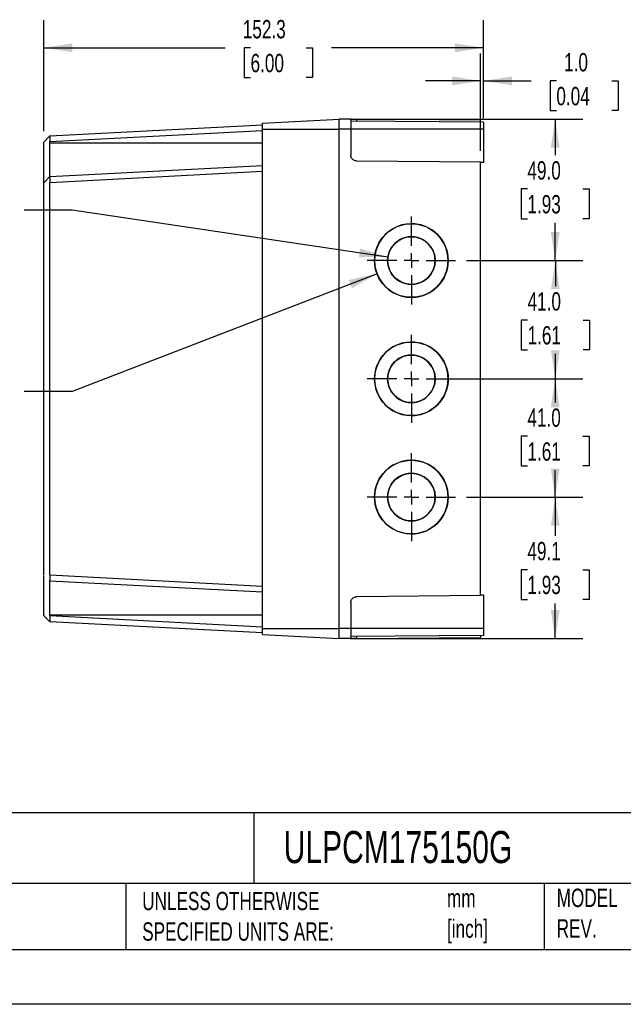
# Model space of a CAD drawing. Header units: millimetres. Extents: x 0 to 838, y 0 to 648.
# Tile 3 of 5: x 386 to 595, y 0 to 341. Entities that reach past the tile are written whole.
import ezdxf

# ---------------------------------------------------------------- set-up
doc = ezdxf.new("R2010")
doc.units = ezdxf.units.MM
doc.header["$LTSCALE"] = 3
doc.linetypes.add('CENTERX2', pattern=[20.32, 12.7, -2.54, 2.54, -2.54])
doc.layers.add('CENTER', color=40, linetype='CENTERX2')
doc.layers.add('DIMENSIONS', color=140, linetype='Continuous', lineweight=25)
doc.layers.add('TEXT', color=140, linetype='Continuous', lineweight=25)
doc.styles.add('SLDTEXTSTYLE0', font='TXT', dxfattribs={"width": 0.7})
doc.dimstyles.new('SLDDIMSTYLE0', dxfattribs={"dimtxt": 6.474023, "dimasz": 9.906, "dimexe": 0, "dimexo": 0.0625, "dimgap": 1.618506, "dimtad": 0, "dimtih": 1, "dimtoh": 1, "dimdec": 1, "dimrnd": 1e-09, "dimzin": 12, "dimdsep": 46, "dimtxsty": 'SLDTEXTSTYLE0', "dimsah": 1, "dimcen": 0.09, "dimadec": 0, "dimazin": 3, "dimtfac": 1, "dimtdec": 1, "dimtofl": 0, "dimtmove": 0, "dimatfit": 3, "dimfxl": 0, "dimfrac": 2, "dimtolj": 1, "dimtzin": 12, "dimarcsym": 0})
doc.dimstyles.new('SLDDIMSTYLE1', dxfattribs={"dimtxt": 6.474023, "dimasz": 9.906, "dimexe": 0, "dimexo": 0.0625, "dimgap": 1.618506, "dimtad": 0, "dimtih": 1, "dimtoh": 1, "dimdec": 1, "dimrnd": 1e-09, "dimzin": 12, "dimdsep": 46, "dimtxsty": 'SLDTEXTSTYLE0', "dimsah": 1, "dimcen": 0, "dimadec": 0, "dimazin": 3, "dimtfac": 1, "dimtdec": 1, "dimtofl": 0, "dimtmove": 0, "dimatfit": 3, "dimfxl": 0, "dimfrac": 2, "dimtolj": 1, "dimtzin": 12, "dimarcsym": 0})
doc.dimstyles.new('SLDDIMSTYLE2', dxfattribs={"dimtxt": 6.474023, "dimasz": 9.906, "dimexe": 0, "dimexo": 0.0625, "dimgap": 1.618506, "dimtad": 0, "dimtih": 1, "dimtoh": 1, "dimdec": 1, "dimrnd": 1e-09, "dimzin": 4, "dimdsep": 46, "dimtxsty": 'SLDTEXTSTYLE0', "dimsah": 1, "dimcen": 0.09, "dimadec": 0, "dimazin": 1, "dimtfac": 1, "dimtdec": 1, "dimtmove": 0, "dimatfit": 0, "dimfxl": 0, "dimfrac": 2, "dimtolj": 1, "dimtzin": 12, "dimarcsym": 0})
doc.dimstyles.new('SLDDIMSTYLE3', dxfattribs={"dimtxt": 6.474023, "dimasz": 9.906, "dimexe": 0, "dimexo": 0.0625, "dimgap": 1.618506, "dimtad": 0, "dimtih": 1, "dimtoh": 1, "dimdec": 1, "dimrnd": 1e-09, "dimzin": 4, "dimdsep": 46, "dimtxsty": 'SLDTEXTSTYLE0', "dimsah": 1, "dimcen": 0.09, "dimadec": 0, "dimazin": 1, "dimtfac": 1, "dimtdec": 1, "dimtofl": 0, "dimtmove": 0, "dimatfit": 3, "dimfxl": 0, "dimfrac": 2, "dimtolj": 1, "dimtzin": 12, "dimarcsym": 0})

# ---------------------------------------------------------------- blocks, each defined once
blk = doc.blocks.new('_D_4')
at = {"layer": 'DIMENSIONS'}
for p, q in [((336.5, 294.98), (334.32, 294.98)), ((334.32, 294.98), (334.32, 284.7)), ((355.73, 294.98), (357.91, 294.98)), ((357.91, 294.98), (357.91, 284.7)), ((334.32, 284.7), (336.5, 284.7)), ((357.91, 284.7), (355.73, 284.7)), ((404.38, 275.29), (387.71, 275.29)), ((513.69, 259.02), (404.38, 275.29))]:
    blk.add_line(p, q, dxfattribs=at)
blk.add_solid([(513.69, 259.02), (504.12, 261.99), (503.67, 258.97)], dxfattribs=at)
at = {"layer": 'DIMENSIONS', "char_height": 6.35, "attachment_point": 1, "style": 'SLDTEXTSTYLE0'}
for s, insert in [('%%c', (331.61, 304.62)), ('16.5', (341.38, 304.62)), ('0.65', (336.5, 292.88)), ('KNOCK-OUTS', (316.93, 281.14)), ('(3X) RIGHT SIDE', (309.28, 270.85)), ('(3X) LEFT SIDE', (313.01, 260.56))]:
    blk.add_mtext(s, dxfattribs=dict(at, insert=insert))
blk = doc.blocks.new('_D_5')
at = {"layer": 'DIMENSIONS'}
for p, q in [((509.96, 253.21), (404.38, 212.38)), ((336.5, 232.07), (334.32, 232.07)), ((334.32, 232.07), (334.32, 221.78)), ((355.73, 232.07), (357.91, 232.07)), ((357.91, 232.07), (357.91, 221.78)), ((334.32, 221.78), (336.5, 221.78)), ((357.91, 221.78), (355.73, 221.78)), ((404.38, 212.38), (387.71, 212.38))]:
    blk.add_line(p, q, dxfattribs=at)
blk.add_solid([(509.96, 253.21), (500.17, 251.06), (501.27, 248.22)], dxfattribs=at)
at = {"layer": 'DIMENSIONS', "char_height": 6.35, "attachment_point": 1, "style": 'SLDTEXTSTYLE0'}
for s, insert in [('%%c', (331.61, 241.71)), ('25.5', (341.38, 241.71)), ('1.00', (336.5, 229.97)), ('KNOCK-OUTS', (316.93, 218.23)), ('(3X) RIGHT SIDE', (309.28, 207.94)), ('(3X) LEFT SIDE', (313.01, 197.65))]:
    blk.add_mtext(s, dxfattribs=dict(at, insert=insert))
blk = doc.blocks.new('_D_6')
at = {"layer": 'DIMENSIONS'}
for p, q in [((394.55, 302.6), (394.55, 341.07)), ((546.85, 307.17), (546.85, 341.07)), ((394.55, 331.54), (457.38, 331.54)), ((466.15, 331.54), (463.98, 331.54)), ((463.98, 331.54), (463.98, 321.25)), ((485.39, 331.54), (487.57, 331.54)), ((487.57, 331.54), (487.57, 321.25)), ((546.85, 331.54), (494.16, 331.54)), ((463.98, 321.25), (466.15, 321.25)), ((487.57, 321.25), (485.39, 321.25))]:
    blk.add_line(p, q, dxfattribs=at)
for points in [[(394.55, 331.54), (404.45, 330.02), (404.45, 333.07)], [(546.85, 331.54), (536.94, 333.07), (536.94, 330.02)]]:
    blk.add_solid(points, dxfattribs=at)
at = {"layer": 'DIMENSIONS', "char_height": 6.35, "attachment_point": 1, "style": 'SLDTEXTSTYLE0'}
for s, insert in [('152.3', (463.46, 341.18)), ('6.00', (466.15, 329.44))]:
    blk.add_mtext(s, dxfattribs=dict(at, insert=insert))
blk = doc.blocks.new('_D_7')
at = {"layer": 'DIMENSIONS'}
for p, q in [((545.85, 295.78), (545.85, 329.61)), ((546.85, 307.17), (546.85, 329.61)), ((545.85, 320.09), (526.8, 320.09)), ((546.85, 320.09), (563.3, 320.09)), ((572.08, 320.09), (569.9, 320.09)), ((569.9, 320.09), (569.9, 309.8)), ((591.31, 320.09), (593.49, 320.09)), ((593.49, 320.09), (593.49, 309.8)), ((569.9, 309.8), (572.08, 309.8)), ((593.49, 309.8), (591.31, 309.8))]:
    blk.add_line(p, q, dxfattribs=at)
for points in [[(545.85, 320.09), (535.94, 321.61), (535.94, 318.56)], [(546.85, 320.09), (556.75, 318.56), (556.75, 321.61)]]:
    blk.add_solid(points, dxfattribs=at)
at = {"layer": 'DIMENSIONS', "char_height": 6.35, "attachment_point": 1, "style": 'SLDTEXTSTYLE0'}
for s, insert in [('1.0', (574.77, 329.72)), ('0.04', (572.08, 317.98))]:
    blk.add_mtext(s, dxfattribs=dict(at, insert=insert))
blk = doc.blocks.new('_D_8')
at = {"layer": 'DIMENSIONS'}
for p, q in [((500.66, 306.81), (581.2, 306.81)), ((571.68, 306.81), (571.68, 294.35)), ((562.06, 282.61), (559.88, 282.61)), ((559.88, 282.61), (559.88, 272.32)), ((581.3, 282.61), (583.47, 282.61)), ((583.47, 282.61), (583.47, 272.32)), ((559.88, 272.32), (562.06, 272.32)), ((571.68, 257.81), (571.68, 270.87)), ((583.47, 272.32), (581.3, 272.32)), ((540.95, 257.81), (581.2, 257.81))]:
    blk.add_line(p, q, dxfattribs=at)
for points in [[(571.68, 306.81), (570.15, 296.9), (573.2, 296.9)], [(571.68, 257.81), (573.2, 267.71), (570.15, 267.71)]]:
    blk.add_solid(points, dxfattribs=at)
at = {"layer": 'DIMENSIONS', "char_height": 6.35, "attachment_point": 1, "style": 'SLDTEXTSTYLE0'}
for s, insert in [('49.0', (562.06, 292.24)), ('1.93', (562.06, 280.5))]:
    blk.add_mtext(s, dxfattribs=dict(at, insert=insert))
blk = doc.blocks.new('_D_9')
at = {"layer": 'DIMENSIONS'}
for p, q in [((540.95, 257.81), (581.25, 257.81)), ((571.73, 257.81), (571.73, 248.93)), ((562.11, 237.19), (559.93, 237.19)), ((559.93, 237.19), (559.93, 226.9)), ((581.35, 237.19), (583.52, 237.19)), ((583.52, 237.19), (583.52, 226.9)), ((559.93, 226.9), (562.11, 226.9)), ((571.73, 216.81), (571.73, 225.45)), ((583.52, 226.9), (581.35, 226.9)), ((540.96, 216.81), (581.25, 216.81))]:
    blk.add_line(p, q, dxfattribs=at)
for points in [[(571.73, 257.81), (570.2, 247.9), (573.25, 247.9)], [(571.73, 216.81), (573.25, 226.71), (570.2, 226.71)]]:
    blk.add_solid(points, dxfattribs=at)
at = {"layer": 'DIMENSIONS', "char_height": 6.35, "attachment_point": 1, "style": 'SLDTEXTSTYLE0'}
for s, insert in [('41.0', (562.11, 246.82)), ('1.61', (562.11, 235.08))]:
    blk.add_mtext(s, dxfattribs=dict(at, insert=insert))
blk = doc.blocks.new('_D_10')
at = {"layer": 'DIMENSIONS'}
for p, q in [((533.91, 216.81), (581.2, 216.81)), ((571.68, 216.81), (571.68, 208.63)), ((562.06, 196.89), (559.88, 196.89)), ((559.88, 196.89), (559.88, 186.6)), ((581.3, 196.89), (583.47, 196.89)), ((583.47, 196.89), (583.47, 186.6)), ((559.88, 186.6), (562.06, 186.6)), ((571.68, 175.81), (571.68, 185.15)), ((583.47, 186.6), (581.3, 186.6)), ((540.95, 175.81), (581.2, 175.81))]:
    blk.add_line(p, q, dxfattribs=at)
for points in [[(571.68, 216.81), (570.15, 206.9), (573.2, 206.9)], [(571.68, 175.81), (573.2, 185.71), (570.15, 185.71)]]:
    blk.add_solid(points, dxfattribs=at)
at = {"layer": 'DIMENSIONS', "char_height": 6.35, "attachment_point": 1, "style": 'SLDTEXTSTYLE0'}
for s, insert in [('41.0', (562.06, 206.53)), ('1.61', (562.06, 194.79))]:
    blk.add_mtext(s, dxfattribs=dict(at, insert=insert))
blk = doc.blocks.new('_D_11')
at = {"layer": 'DIMENSIONS'}
for p, q in [((540.95, 175.81), (581.2, 175.81)), ((571.68, 175.81), (571.68, 162.39)), ((562.06, 150.65), (559.88, 150.65)), ((559.88, 150.65), (559.88, 140.36)), ((581.3, 150.65), (583.47, 150.65)), ((583.47, 150.65), (583.47, 140.36)), ((559.88, 140.36), (562.06, 140.36)), ((583.47, 140.36), (581.3, 140.36)), ((571.68, 126.76), (571.68, 138.91)), ((500.66, 126.76), (581.2, 126.76))]:
    blk.add_line(p, q, dxfattribs=at)
for points in [[(571.68, 175.81), (570.15, 165.9), (573.2, 165.9)], [(571.68, 126.76), (573.2, 136.66), (570.15, 136.66)]]:
    blk.add_solid(points, dxfattribs=at)
at = {"layer": 'DIMENSIONS', "char_height": 6.35, "attachment_point": 1, "style": 'SLDTEXTSTYLE0'}
for s, insert in [('49.1', (562.06, 160.28)), ('1.93', (562.06, 148.55))]:
    blk.add_mtext(s, dxfattribs=dict(at, insert=insert))
blk = doc.blocks.new('SW_CENTERMARKSYMBOL_4')
at = {"layer": 'CENTER', "color": 0}
for p, q in [((0, 5.08), (0, 15.29)), ((-5.08, 0), (-15.29, 0)), ((0, 0), (-2.54, 0)), ((0, 0), (0, 2.54)), ((0, 0), (0, -2.54)), ((0, 0), (2.54, 0)), ((5.08, 0), (15.29, 0)), ((0, -5.08), (0, -15.29))]:
    blk.add_line(p, q, dxfattribs=at)
blk = doc.blocks.new('SW_CENTERMARKSYMBOL_5')
at = {"layer": 'CENTER', "color": 0}
for p, q in [((0, 5.08), (0, 15.29)), ((-5.08, 0), (-15.29, 0)), ((0, 0), (-2.54, 0)), ((0, 0), (0, 2.54)), ((0, 0), (0, -2.54)), ((0, 0), (2.54, 0)), ((5.08, 0), (15.29, 0)), ((0, -5.08), (0, -15.29))]:
    blk.add_line(p, q, dxfattribs=at)
blk = doc.blocks.new('SW_CENTERMARKSYMBOL_6')
at = {"layer": 'CENTER', "color": 0}
for p, q in [((0, 5.08), (0, 15.29)), ((-5.08, 0), (-15.29, 0)), ((0, 0), (-2.54, 0)), ((0, 0), (0, 2.54)), ((0, 0), (0, -2.54)), ((0, 0), (2.54, 0)), ((5.08, 0), (15.29, 0)), ((0, -5.08), (0, -15.29))]:
    blk.add_line(p, q, dxfattribs=at)

msp = doc.modelspace()

# ---------------------------------------------------------------- linework, layer by layer
for p, q in [((396.55, 301), (470.25, 304.86)), ((470.25, 305.41), (496.85, 306.81)), ((470.25, 303.31), (470.25, 305.41)), ((496.85, 303.36), (496.85, 306.86)), ((500.85, 306.82), (496.85, 306.86)), ((500.85, 306.82), (500.85, 303.36)), ((546.85, 305.76), (500.85, 306.16)), ((502.83, 306.81), (502.83, 306.14)), ((545.85, 306.43), (502.83, 306.81)), ((545.85, 305.77), (545.85, 306.43)), ((546.85, 305.76), (546.85, 303.36)), ((396.55, 301), (394.55, 298.89)), ((470.25, 302.76), (396.55, 298.9)), ((470.25, 303.31), (496.85, 303.31)), ((470.25, 130.31), (470.25, 303.31)), ((496.85, 130.26), (496.85, 303.36)), ((500.85, 303.36), (496.85, 303.36)), ((500.85, 303.36), (500.85, 294.34)), ((546.85, 303.36), (500.85, 303.36)), ((546.85, 303.36), (546.85, 291.77)), ((394.55, 286.79), (394.55, 298.79)), ((396.55, 298.56), (396.55, 298.9)), ((396.55, 298.56), (470.25, 298.56)), ((396.55, 286.9), (470.25, 290.76)), ((502.83, 292.34), (545.85, 291.97)), ((545.85, 141.65), (545.85, 291.97)), ((546.85, 291.77), (545.85, 291.77)), ((396.55, 286.9), (394.55, 284.79)), ((470.25, 288.66), (396.55, 284.8)), ((396.55, 286.9), (396.55, 286.9)), ((394.55, 148.92), (394.55, 284.69)), ((396.55, 148.82), (396.55, 284.8)), ((521.85, 266.06), (521.85, 266.06)), ((530.1, 257.81), (530.1, 257.81)), ((534.6, 257.81), (534.6, 257.81)), ((521.85, 249.56), (521.85, 249.56)), ((521.85, 245.06), (521.86, 245.06)), ((521.85, 225.06), (521.85, 225.06)), ((530.1, 216.81), (530.1, 216.81)), ((534.6, 216.81), (534.6, 216.81)), ((521.85, 208.56), (521.85, 208.56)), ((521.85, 204.06), (521.86, 204.06)), ((521.85, 184.06), (521.85, 184.06)), ((530.1, 175.81), (530.1, 175.81)), ((534.6, 175.81), (534.6, 175.81)), ((521.85, 167.56), (521.85, 167.56)), ((521.85, 163.06), (521.86, 163.06)), ((394.55, 134.82), (394.55, 146.83)), ((396.43, 146.85), (396.56, 146.71)), ((396.55, 148.82), (470.25, 144.96)), ((470.25, 142.86), (396.55, 146.72)), ((545.85, 141.65), (502.83, 141.28)), ((546.85, 141.84), (545.85, 141.85)), ((546.85, 141.84), (546.85, 130.26)), ((500.85, 139.28), (500.85, 130.26)), ((396.55, 134.72), (396.55, 135.06)), ((396.55, 135.06), (470.25, 135.06)), ((396.55, 134.72), (470.25, 130.86)), ((470.25, 128.76), (396.55, 132.62)), ((470.25, 128.2), (470.25, 130.31)), ((470.25, 130.31), (496.85, 130.31)), ((500.85, 130.26), (496.85, 130.26)), ((496.85, 126.76), (496.85, 130.26)), ((500.85, 130.26), (500.85, 126.79)), ((546.85, 130.26), (500.85, 130.26)), ((546.85, 130.26), (546.85, 127.86)), ((470.25, 128.2), (496.85, 126.81)), ((500.85, 126.79), (496.85, 126.76)), ((546.85, 127.86), (500.85, 127.46)), ((502.83, 127.48), (502.83, 126.81)), ((502.83, 126.81), (545.85, 127.19)), ((545.85, 127.85), (545.85, 127.19))]:
    msp.add_line(p, q)
at = {"color": 7, "linetype": 'Continuous'}
msp.add_line((838.21, 0.01), (0.01, 0.01), dxfattribs=at)
for centre, radius, start, end in [((521.86, 257.81), 12.75, 359.9982, 180.0018), ((521.85, 257.81), 12.75, 359.9989, 89.9989), ((521.85, 257.81), 8.25, 359.9982, 180.0018), ((521.85, 257.81), 8.25, 359.9989, 89.9989), ((521.86, 257.81), 12.75, 179.9982, 0.0018), ((521.85, 257.81), 8.25, 179.9982, 0.0018), ((521.85, 257.81), 12.75, 270.0011, 0.0011), ((521.85, 257.81), 8.25, 270.0011, 0.0011), ((521.86, 216.81), 12.75, 359.9982, 180.0018), ((521.85, 216.81), 12.75, 359.9989, 89.9989), ((521.85, 216.81), 8.25, 359.9982, 180.0018), ((521.85, 216.81), 8.25, 359.9989, 89.9989), ((521.86, 216.81), 12.75, 179.9982, 0.0018), ((521.85, 216.81), 8.25, 179.9982, 0.0018), ((521.85, 216.81), 12.75, 270.0011, 0.0011), ((521.85, 216.81), 8.25, 270.0011, 0.0011), ((521.86, 175.81), 12.75, 359.9982, 180.0018), ((521.85, 175.81), 12.75, 359.9989, 89.9989), ((521.85, 175.81), 8.25, 359.9982, 180.0018), ((521.85, 175.81), 8.25, 359.9989, 89.9989), ((521.86, 175.81), 12.75, 179.9982, 0.0018), ((521.85, 175.81), 8.25, 179.9982, 0.0018), ((521.85, 175.81), 12.75, 270.0011, 0.0011), ((521.85, 175.81), 8.25, 270.0011, 0.0011)]:
    msp.add_arc(centre, radius, start, end)
for points, knots in [([(500.85, 306.82), (500.85, 306.82), (500.89, 306.82), (501.08, 306.82), (501.23, 306.82), (501.62, 306.82), (501.86, 306.81), (502.34, 306.81), (502.6, 306.81), (502.83, 306.81)], [0, 0, 0, 0, 0.25, 0.25, 0.5, 0.5, 0.75, 0.75, 1, 1, 1, 1]), ([(396.55, 301), (396.55, 300.99), (396.55, 300.99), (396.55, 300.98), (396.55, 300.95), (396.55, 300.92), (396.55, 300.88), (396.55, 300.83), (396.55, 300.77), (396.55, 300.71), (396.55, 300.64), (396.55, 300.56), (396.55, 300.47), (396.55, 300.36), (396.55, 300.19), (396.55, 299.97), (396.55, 299.73), (396.55, 299.47), (396.55, 299.19), (396.55, 299), (396.55, 298.9)], [0, 0, 0, 0, 0.043428, 0.086526, 0.129294, 0.171733, 0.213844, 0.255627, 0.297084, 0.338214, 0.37902, 0.419501, 0.459659, 0.499494, 0.578177, 0.658746, 0.741206, 0.825564, 0.911827, 1, 1, 1, 1]), ([(394.55, 298.79), (394.55, 298.8), (394.55, 298.82), (394.55, 298.84), (394.55, 298.87), (394.55, 298.89), (394.55, 298.89), (394.55, 298.89)], [0, 0, 0, 0, 0.169553, 0.331765, 0.498086, 0.743949, 1, 1, 1, 1]), ([(396.55, 286.9), (396.55, 286.9), (396.55, 286.9), (396.55, 286.91), (396.55, 286.93), (396.55, 286.97), (396.55, 287.01), (396.55, 287.06), (396.55, 287.15), (396.55, 287.35), (396.55, 287.72), (396.55, 288.26), (396.55, 288.81), (396.55, 289.49), (396.55, 290.39), (396.55, 291.88), (396.55, 293.56), (396.55, 295.17), (396.55, 296.07), (396.55, 296.82), (396.56, 297.32), (396.56, 297.72), (396.56, 297.96), (396.56, 298.13), (396.55, 298.32), (396.55, 298.46), (396.55, 298.56)], [0, 0, 0, 0, 0.017454, 0.035024, 0.052717, 0.07054, 0.0885, 0.106607, 0.12487, 0.169016, 0.250111, 0.311489, 0.375693, 0.428152, 0.500213, 0.595447, 0.749832, 0.812461, 0.874656, 0.902552, 0.937033, 0.956615, 0.968475, 0.976356, 0.984237, 1, 1, 1, 1]), ([(502.83, 292.34), (502.6, 292.34), (502.34, 292.39), (501.86, 292.58), (501.62, 292.74), (501.23, 293.13), (501.08, 293.36), (500.89, 293.85), (500.85, 294.11), (500.85, 294.34)], [0, 0, 0, 0, 0.25, 0.25, 0.5, 0.5, 0.75, 0.75, 1, 1, 1, 1]), ([(394.55, 284.99), (394.55, 285.11), (394.55, 285.35), (394.55, 286.01), (394.55, 286.53), (394.55, 286.79)], [0, 0, 0, 0, 0.303875, 0.651957, 1, 1, 1, 1]), ([(396.55, 286.9), (396.55, 286.89), (396.55, 286.89), (396.55, 286.88), (396.55, 286.85), (396.55, 286.82), (396.55, 286.78), (396.55, 286.73), (396.55, 286.67), (396.55, 286.6), (396.55, 286.53), (396.55, 286.46), (396.55, 286.37), (396.55, 286.25), (396.55, 286.09), (396.55, 285.86), (396.55, 285.62), (396.55, 285.36), (396.55, 285.08), (396.55, 284.89), (396.55, 284.8)], [0, 0, 0, 0, 0.044202, 0.087937, 0.131207, 0.174012, 0.216353, 0.25823, 0.299645, 0.340599, 0.381091, 0.421124, 0.460697, 0.499812, 0.580072, 0.661565, 0.744298, 0.828278, 0.91351, 1, 1, 1, 1]), ([(394.55, 284.69), (394.55, 284.7), (394.55, 284.72), (394.55, 284.74), (394.55, 284.77), (394.55, 284.79), (394.55, 284.79), (394.55, 284.79)], [0, 0, 0, 0, 0.168722, 0.329996, 0.495378, 0.741561, 1, 1, 1, 1]), ([(394.55, 148.83), (394.55, 148.83), (394.55, 148.83), (394.55, 148.84), (394.55, 148.86), (394.55, 148.88), (394.55, 148.91), (394.55, 148.92)], [0, 0, 0, 0, 0.169801, 0.33161, 0.497851, 0.74315, 1, 1, 1, 1]), ([(394.55, 146.83), (394.55, 147.09), (394.55, 147.61), (394.55, 148.26), (394.55, 148.51), (394.55, 148.62)], [0, 0, 0, 0, 0.348082, 0.696298, 1, 1, 1, 1]), ([(396.55, 148.82), (396.55, 148.77), (396.55, 148.67), (396.55, 148.53), (396.55, 148.39), (396.55, 148.25), (396.55, 148.12), (396.55, 147.99), (396.55, 147.86), (396.55, 147.75), (396.55, 147.63), (396.55, 147.53), (396.55, 147.43), (396.55, 147.3), (396.55, 147.16), (396.55, 147.01), (396.55, 146.88), (396.55, 146.79), (396.55, 146.73), (396.55, 146.72), (396.55, 146.72)], [0, 0, 0, 0, 0.0442924, 0.0881129, 0.1314621, 0.1743407, 0.2167495, 0.2586892, 0.3001606, 0.3411646, 0.3817018, 0.4217732, 0.4613797, 0.5005222, 0.579886, 0.6607942, 0.7432537, 0.8272706, 0.9128508, 1, 1, 1, 1]), ([(396.55, 135.06), (396.55, 135.16), (396.55, 135.54), (396.55, 136.13), (396.55, 136.79), (396.55, 137.4), (396.55, 138.32), (396.55, 139.8), (396.55, 141.4), (396.55, 142.61), (396.55, 143.36), (396.55, 144.09), (396.55, 145), (396.55, 145.75), (396.55, 146.24), (396.55, 146.46), (396.55, 146.6), (396.55, 146.67), (396.55, 146.71), (396.55, 146.72), (396.55, 146.72), (396.55, 146.72)], [0, 0, 0, 0, 0.0161228, 0.0628116, 0.0963986, 0.1256, 0.1638845, 0.2511263, 0.3806901, 0.4607399, 0.5007439, 0.5505167, 0.6372175, 0.7493769, 0.8133852, 0.8743863, 0.90361, 0.937156, 0.9673803, 0.9893962, 1, 1, 1, 1]), ([(500.85, 139.28), (500.85, 139.51), (500.89, 139.76), (501.08, 140.25), (501.23, 140.49), (501.62, 140.88), (501.86, 141.03), (502.34, 141.23), (502.6, 141.27), (502.83, 141.28)], [0, 0, 0, 0, 0.25, 0.25, 0.5, 0.5, 0.75, 0.75, 1, 1, 1, 1]), ([(394.55, 134.73), (394.55, 134.73), (394.55, 134.73), (394.55, 134.74), (394.55, 134.75), (394.55, 134.78), (394.55, 134.81), (394.55, 134.82)], [0, 0, 0, 0, 0.169497, 0.331643, 0.497897, 0.743782, 1, 1, 1, 1]), ([(394.55, 134.73), (394.59, 134.68), (394.69, 134.58), (394.94, 134.31), (395.25, 133.99), (395.59, 133.63), (395.92, 133.28), (396.25, 132.93), (396.45, 132.72), (396.56, 132.61)], [0, 0, 0, 0, 0.018548, 0.041735, 0.146736, 0.309101, 0.499864, 0.731293, 1, 1, 1, 1]), ([(396.55, 134.72), (396.55, 134.67), (396.55, 134.57), (396.55, 134.43), (396.55, 134.29), (396.55, 134.15), (396.55, 134.02), (396.55, 133.89), (396.55, 133.76), (396.55, 133.65), (396.55, 133.53), (396.55, 133.43), (396.55, 133.33), (396.55, 133.19), (396.55, 133.01), (396.55, 132.86), (396.55, 132.76), (396.55, 132.7), (396.55, 132.65), (396.55, 132.62), (396.55, 132.62), (396.55, 132.62)], [0, 0, 0, 0, 0.0444957, 0.0884702, 0.1319242, 0.1748585, 0.2172736, 0.2591705, 0.3005499, 0.3414125, 0.3817592, 0.4215909, 0.4609085, 0.499713, 0.5992513, 0.700438, 0.7603551, 0.8201357, 0.8890757, 0.949031, 1, 1, 1, 1]), ([(502.83, 126.81), (502.6, 126.81), (502.34, 126.81), (501.86, 126.8), (501.62, 126.8), (501.23, 126.8), (501.08, 126.8), (500.89, 126.79), (500.85, 126.79), (500.85, 126.79)], [0, 0, 0, 0, 0.25, 0.25, 0.5, 0.5, 0.75, 0.75, 1, 1, 1, 1])]:
    msp.add_open_spline(points, degree=3, knots=knots)
at = {"layer": 'DIMENSIONS'}
for centre, radius in [((521.85, 257.81), 12.75), ((521.85, 257.81), 8.25), ((521.86, 216.81), 12.75), ((521.86, 216.81), 8.25), ((521.85, 175.81), 12.75), ((521.85, 175.81), 8.25)]:
    msp.add_circle(centre, radius, dxfattribs=at)
at = {"layer": 'TEXT'}
for p, q in [((819.15, 66.38), (19.05, 66.38)), ((467.28, 66.38), (467.28, 41.91)), ((819.15, 41.91), (19.05, 41.91)), ((422.99, 41.91), (422.99, 19.05)), ((567.9, 41.91), (567.9, 19.05)), ((19.05, 19.05), (819.15, 19.05))]:
    msp.add_line(p, q, dxfattribs=at)

# ---------------------------------------------------------------- block references
at = {"layer": 'CENTER'}
for name, p in [('SW_CENTERMARKSYMBOL_4', (521.85, 257.81)), ('SW_CENTERMARKSYMBOL_5', (521.86, 216.81)), ('SW_CENTERMARKSYMBOL_6', (521.85, 175.81))]:
    msp.add_blockref(name, p, dxfattribs=at)

# ---------------------------------------------------------------- texts
at = {"layer": 'TEXT', "attachment_point": 1, "style": 'SLDTEXTSTYLE0'}
for s, insert, char_height in [('ULPCM175150G', (477.62, 60.07), 11.1125), ('METRIC UNITS USED ^JFOR PART DESIGN', (320.56, 38.99), 6.35), ('UNLESS OTHERWISE ^JSPECIFIED UNITS ARE:', (428.61, 38.99), 6.35), ('mm^J[inch]', (534.19, 39.99), 6.35), ('MODEL ^JREV.', (572.2, 40.09), 6.35)]:
    msp.add_mtext(s, dxfattribs=dict(at, insert=insert, char_height=char_height))

# ---------------------------------------------------------------- dimensions: what is measured, and where the dimension line sits
at = {"layer": 'DIMENSIONS'}
for base, p1, p2, angle, dimstyle, picture, middle in [((546.85, 331.54), (394.55, 298.79), (546.85, 303.36), 0, 'SLDDIMSTYLE0', '_D_6', (475.77, 331.54)), ((571.68, 306.81), (537.14, 257.81), (496.85, 306.81), 90, 'SLDDIMSTYLE3', '_D_8', (571.68, 282.61)), ((571.73, 216.81), (537.14, 257.81), (537.15, 216.81), 90, 'SLDDIMSTYLE3', '_D_9', (571.73, 237.19)), ((571.68, 175.81), (530.1, 216.81), (537.14, 175.81), 90, 'SLDDIMSTYLE3', '_D_10', (571.68, 196.89)), ((571.67728022, 126.7581263), (537.14464834, 175.8081263), (496.84837817, 126.7581263), 90, 'SLDDIMSTYLE0', '_D_11', (571.67728022, 150.64942843))]:
    dim = msp.add_linear_dim(base=base, p1=p1, p2=p2, angle=angle, dimstyle=dimstyle, dxfattribs=at)
    dim.commit()
    dim.dimension.update_dxf_attribs({"geometry": picture, "text_midpoint": middle, "dimtype": 160})
dim = msp.add_linear_dim(base=(546.85, 320.09), p1=(545.85, 291.97), p2=(546.85, 303.36), dimstyle='SLDDIMSTYLE2', dxfattribs=at)
dim.commit()
dim.dimension.update_dxf_attribs({"geometry": '_D_7', "text_midpoint": (581.69, 320.09), "dimtype": 160})
for p1, p2, picture, middle in [((530.01, 256.59), (513.69, 259.02), '_D_4', (346.11, 278.64)), ((533.75, 262.41), (509.96, 253.21), '_D_5', (346.11, 215.73))]:
    dim = msp.add_diameter_dim_2p(p1=p1, p2=p2, text='<>\\PKNOCK-OUTS\\P(3X) RIGHT SIDE\\P(3X) LEFT SIDE', dimstyle='SLDDIMSTYLE1', dxfattribs=at)
    dim.commit()
    dim.dimension.update_dxf_attribs({"geometry": picture, "text_midpoint": middle, "dimtype": 163})

doc.saveas('drawing.dxf')
